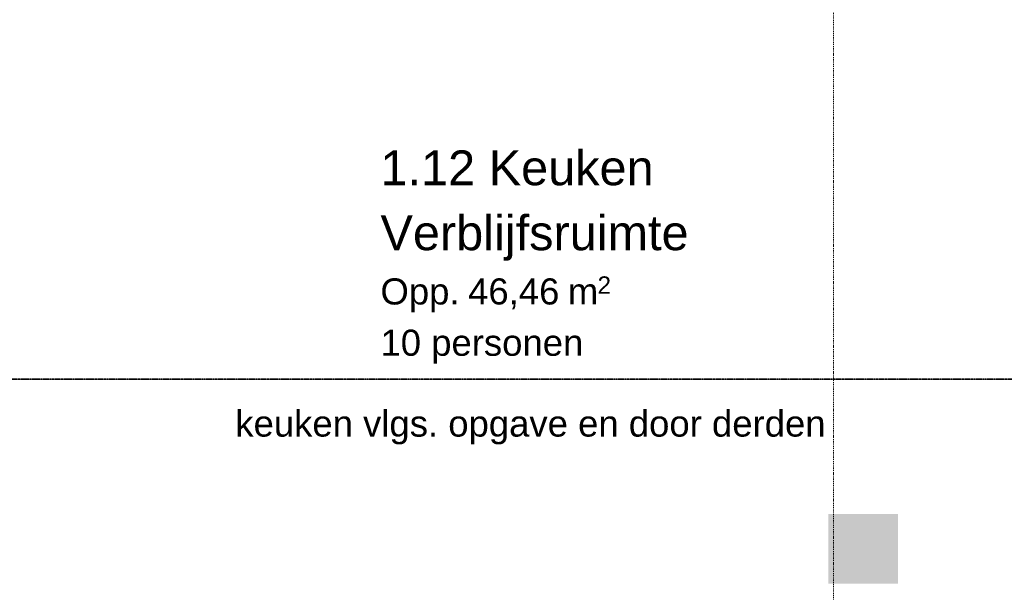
# Model space of a CAD drawing. Extents: x 0 to 92550, y 0 to 59400.
# Tile 71 of 87: x 46066 to 51720, y 29850 to 33139. Entities that reach past the tile are written whole.
import ezdxf
from ezdxf.xclip import XClip

# ---------------------------------------------------------------- set-up
doc = ezdxf.new("R2010")
doc.units = 0
doc.header["$MEASUREMENT"] = 0
doc.header["$XCLIPFRAME"] = 0
doc.linetypes.add('Streep-punt fijn', pattern=[1251.000023, 626.000023, -312.5, 0, -312.5])
doc.linetypes.add('Streep-streepje', pattern=[1300, 1000, -100, 100, -100])
for name, color, linetype in [('ZZ A Stramien', 7, 'Continuous'), ('ZZ Info_tekst Algemeen', 7, 'Continuous'), ('ZZ Info_tekst Bouwbesluit', 7, 'Continuous'), ('ZZ Markers doorsnede', 7, 'Continuous'), ('ZZ Zone Gebruiksruimten', 7, 'Continuous')]:
    doc.layers.add(name, color=color, linetype=linetype)
doc.styles.add('GENERATED_STYLE_1', font='arial.ttf')

# ---------------------------------------------------------------- blocks, each defined once
blk = doc.blocks.new('Drawing_1_1', base_point=(5738.9, 6500))
at = {"layer": 'ZZ Info_tekst Bouwbesluit', "linetype": 'Continuous', "lineweight": 5}
blk.add_hatch(color=1, dxfattribs=at).paths.add_polyline_path([(50708.9, 29900), (51108.9, 29900), (51108.9, 30300), (50708.9, 30300)])
at = {"layer": 'ZZ Info_tekst Bouwbesluit', "linetype": 'Continuous', "lineweight": 0, "true_color": 0xffffff}
blk.add_hatch(color=7, dxfattribs=at).paths.add_polyline_path([(50855.8, 29950.1), (50961.9, 29950.1), (50961.9, 30166.2, 0.414214), (50941.9, 30186.2), (50925.2, 30186.2), (50925.2, 30206.9), (50939.8, 30206.9), (50954.4, 30214.9), (50954.4, 30232.8), (50939.8, 30240.8), (50925.2, 30240.8), (50925.2, 30252.6), (50892.6, 30252.6), (50892.6, 30239.8), (50871.6, 30239.8), (50836.7, 30219.6, 0.267949), (50831.7, 30211), (50831.7, 30177.9), (50844.4, 30177.9), (50844.4, 30190.8), (50874.1, 30207.9), (50892.6, 30207.9), (50892.6, 30186.2), (50875.8, 30186.2, 0.414214), (50855.8, 30166.2)])
at = {"layer": 'ZZ A Stramien', "color": 7, "linetype": 'Streep-punt fijn', "lineweight": 9, "ltscale": 0.01}
blk.add_line((50738.9, 6500), (50738.9, 52900), dxfattribs=at)
at = {"layer": 'ZZ Markers doorsnede', "color": 7, "linetype": 'Streep-streepje', "lineweight": 35, "ltscale": 0.01}
blk.add_line((7888.9, 31075), (62138.9, 31075), dxfattribs=at)
at = {"layer": 'ZZ Info_tekst Algemeen', "color": 174, "linetype": 'Continuous', "lineweight": 5, "true_color": 0x0000aa, "insert": (48998.9, 30796.7), "char_height": 150, "attachment_point": 5, "style": 'GENERATED_STYLE_1'}
blk.add_mtext('\\A1;{\\pqc;\\fArial|b0|i0|c0|p0;\\W1.000000;keuken vlgs. opgave\\fArial|b0|i0|c0|p0;\\W1.000000; en door\\fArial|b0|i0|c0|p0;\\W1.000000; derden}', dxfattribs=at)
at = {"layer": 'ZZ Zone Gebruiksruimten', "color": 7, "linetype": 'Continuous', "lineweight": 5, "attachment_point": 1, "style": 'GENERATED_STYLE_1'}
for s, insert, char_height in [('\\A1;{\\pql;\\pt0;\\fArial|b0|i0|c0|p0;\\W1.000000;1.12 Keuken}', (48137.6, 32388.2), 200), ('\\A1;{\\pql;\\pt0;\\fArial|b0|i0|c0|p0;\\W1.000000;Verblijfsruimte}', (48137.6, 32015), 200), ('\\A1;{\\pql;\\fArial|b0|i0|c0|p0;\\W1.000000;2}', (49384.1, 31664.6), 100), ('\\A1;{\\pql;\\pt0;\\fArial|b0|i0|c0|p0;\\W1.000000;Opp. }', (48137.6, 31653.2), 150), ('\\A1;{\\pql;\\fArial|b0|i0|c0|p0;\\W1.000000;46,46}', (48640.8, 31653.2), 150), ('\\A1;{\\pql;\\fArial|b0|i0|c0|p0;\\W1.000000; m}', (49155.6, 31653.2), 150), ('\\A1;{\\pql;\\pt0;\\fArial|b0|i0|c0|p0;\\W1.000000;10 personen}', (48137.6, 31358.5), 150)]:
    blk.add_mtext(s, dxfattribs=dict(at, insert=insert, char_height=char_height))

msp = doc.modelspace()

# ---------------------------------------------------------------- block references
at = {"color": 7, "linetype": 'Continuous', "lineweight": 25, "ltscale": 0.01}
ref = msp.add_blockref('Drawing_1_1', (5738.9, 6500), dxfattribs=at)
XClip(ref).set_block_clipping_path([(1000, 1000), (66950, 58400)])

doc.saveas('drawing.dxf')
